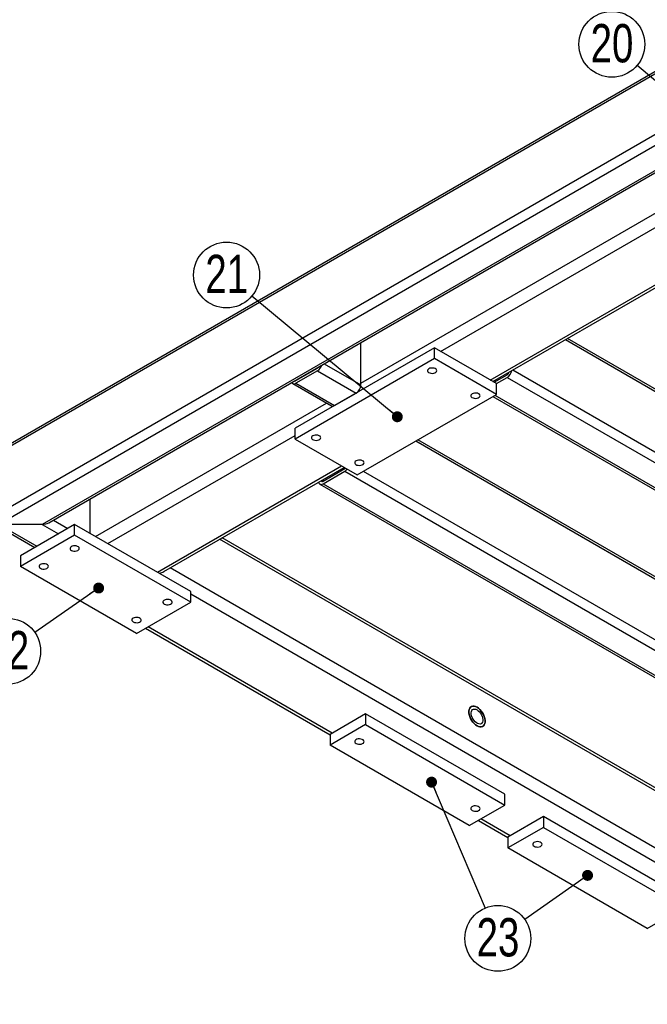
# Model space of a CAD drawing. Header units: millimetres. Extents: x 0 to 841, y 0 to 594.
# Tile 17 of 20: x 582 to 640, y 435 to 525. Entities that reach past the tile are written whole.
import ezdxf

# ---------------------------------------------------------------- set-up
doc = ezdxf.new("R2010")
doc.units = ezdxf.units.MM
doc.layers.add('NOTES', color=6, linetype='Continuous')
doc.layers.add('TRAIT-FORT', color=4, linetype='Continuous', lineweight=25)
doc.styles.add('SLDTEXTSTYLE0', font='TXT', dxfattribs={"width": 0.75})
doc.dimstyles.new('SLDDIMSTYLE2', dxfattribs={"dimtxt": 0.18, "dimasz": 1, "dimexe": 0, "dimexo": 0.0625, "dimgap": 0, "dimtad": 0, "dimtih": 1, "dimtoh": 1, "dimdec": 0, "dimrnd": 1e-09, "dimzin": 0, "dimdsep": 46, "dimtxsty": 'Standard', "dimblk1": 'DOT', "dimblk2": 'DOT', "dimsah": 1, "dimcen": 0.09, "dimadec": 0, "dimazin": 0, "dimtfac": 1, "dimtdec": 0, "dimtofl": 0, "dimtmove": 0, "dimatfit": 3, "dimldrblk": 'DOT', "dimfxl": 1, "dimfrac": 2, "dimtolj": 1, "dimtzin": 0, "dimarcsym": 0})

# ---------------------------------------------------------------- blocks, each defined once
blk = doc.blocks.new('SW_NOTE_39')
at = {"layer": 'NOTES', "color": 0}
blk.add_circle((-2.463, -1.729), 3.009, dxfattribs=at)
at = {"layer": 'NOTES', "color": 0, "insert": (-2.453, 0.122), "char_height": 3.5, "attachment_point": 2, "style": 'SLDTEXTSTYLE0'}
blk.add_mtext('23', dxfattribs=at)
blk = doc.blocks.new('_Dot')
at = {"color": 0, "linetype": 'ByBlock', "lineweight": -2}
blk.add_line((-0.5, 0), (-1, 0), dxfattribs=at)
at = {"color": 0, "linetype": 'ByBlock', "const_width": 0.5}
blk.add_lwpolyline([(-0.25, 0, 1), (0.25, 0, 1)], format="xyb", close=True, dxfattribs=at)
blk = doc.blocks.new('SW_NOTE_40')
at = {"layer": 'NOTES', "color": 0}
blk.add_circle((-2.47, -1.718), 3.009, dxfattribs=at)
at = {"layer": 'NOTES', "color": 0, "insert": (-2.461, 0.133), "char_height": 3.5, "attachment_point": 2, "style": 'SLDTEXTSTYLE0'}
blk.add_mtext('22', dxfattribs=at)
blk = doc.blocks.new('SW_NOTE_41')
at = {"layer": 'NOTES', "color": 0}
blk.add_circle((-2.316, 1.922), 3.009, dxfattribs=at)
at = {"layer": 'NOTES', "color": 0, "insert": (-2.306, 3.772), "char_height": 3.5, "attachment_point": 2, "style": 'SLDTEXTSTYLE0'}
blk.add_mtext('21', dxfattribs=at)
blk = doc.blocks.new('SW_NOTE_42')
at = {"layer": 'NOTES', "color": 0}
blk.add_circle((-2.307, 1.932), 3.009, dxfattribs=at)
at = {"layer": 'NOTES', "color": 0, "insert": (-2.297, 3.783), "char_height": 3.5, "attachment_point": 2, "style": 'SLDTEXTSTYLE0'}
blk.add_mtext('20', dxfattribs=at)

msp = doc.modelspace()

# ---------------------------------------------------------------- linework, layer by layer
at = {"layer": 'TRAIT-FORT', "lineweight": 25}
for p, q in [((670.812, 537.169), (579.595, 484.511)), ((670.812, 537.372), (579.844, 484.858)), ((670.812, 531.617), (579.595, 478.959)), ((670.812, 530.637), (580.444, 478.469)), ((670.812, 528.351), (584.404, 478.469)), ((585.004, 478.612), (670.812, 528.148)), ((613.537, 491.368), (642.881, 508.308)), ((620.82, 494.266), (640.598, 505.684)), ((625.345, 491.654), (648.538, 505.043)), ((625.58, 491.518), (648.773, 504.907)), ((613.537, 491.205), (613.537, 495.084)), ((632.227, 495.356), (696.622, 458.182)), ((696.497, 458.457), (632.403, 495.458)), ((620.254, 494.593), (607.526, 487.245)), ((620.254, 493.613), (620.254, 494.593)), ((625.911, 491.327), (620.254, 494.593)), ((620.254, 493.613), (607.526, 486.265)), ((610.177, 493.144), (613.537, 491.205)), ((625.911, 490.347), (620.254, 493.613)), ((607.597, 491.613), (609.577, 492.756)), ((609.577, 492.511), (607.597, 491.368)), ((609.577, 492.511), (613.112, 490.47)), ((625.699, 491.45), (626.901, 492.144)), ((627.418, 492.58), (696.622, 452.629)), ((607.297, 491.338), (610.832, 489.297)), ((607.561, 491.634), (607.597, 491.613)), ((607.597, 491.368), (611.132, 489.327)), ((625.911, 491.327), (626.901, 491.899)), ((625.911, 490.347), (625.911, 491.327)), ((626.901, 491.899), (696.197, 451.895)), ((611.132, 489.327), (613.112, 490.47)), ((613.183, 483), (625.911, 490.347)), ((625.77, 490.266), (694.217, 450.752)), ((589.283, 477.367), (610.391, 489.552)), ((625.594, 490.164), (693.917, 450.722)), ((607.526, 486.265), (607.526, 487.245)), ((590.414, 476.713), (607.526, 486.592)), ((607.526, 486.265), (613.183, 483)), ((618.558, 486.103), (681.772, 449.61)), ((681.648, 449.884), (618.734, 486.204)), ((594.94, 474.101), (611.769, 483.816)), ((595.527, 474.17), (612.003, 483.681)), ((610.072, 482.428), (612.052, 483.571)), ((610.072, 482.183), (612.052, 483.326)), ((612.052, 483.326), (681.348, 443.322)), ((613.749, 483.326), (681.772, 444.057)), ((609.772, 482.154), (679.068, 442.15)), ((609.953, 482.497), (610.072, 482.428)), ((610.072, 482.183), (679.368, 442.179)), ((588.788, 477.652), (588.788, 480.797)), ((579.844, 478.612), (583.733, 476.367)), ((585.428, 478.857), (586.737, 478.101)), ((584.404, 478.469), (580.444, 478.469)), ((580.444, 478.469), (583.909, 476.468)), ((587.374, 478.469), (582.424, 475.611)), ((584.404, 478.469), (585.889, 477.611)), ((587.374, 477.489), (587.374, 478.469)), ((597.98, 472.346), (587.374, 478.469)), ((587.374, 477.489), (582.424, 474.631)), ((597.98, 471.366), (587.374, 477.489)), ((665.155, 439.854), (600.619, 477.109)), ((665.206, 440.095), (600.854, 477.245)), ((582.424, 475.611), (582.424, 474.631)), ((593.03, 468.508), (582.424, 474.631)), ((665.155, 434.628), (596.093, 474.496)), ((597.98, 471.366), (597.98, 472.346)), ((593.03, 468.508), (597.98, 471.366)), ((662.115, 435.077), (597.98, 472.101)), ((593.857, 468.985), (610.708, 459.258)), ((610.92, 459.406), (594.091, 469.121)), ((613.961, 461.161), (610.708, 459.283)), ((613.961, 461.161), (613.961, 460.181)), ((626.689, 453.813), (613.961, 461.161)), ((613.961, 460.181), (610.708, 458.303)), ((613.961, 460.181), (626.689, 452.833)), ((610.708, 459.283), (610.708, 458.303)), ((623.436, 450.956), (610.708, 458.303)), ((626.689, 452.833), (626.689, 453.813)), ((623.436, 450.956), (626.689, 452.833)), ((627.184, 450.017), (624.497, 451.568)), ((630.224, 451.772), (626.972, 449.894)), ((630.224, 451.772), (630.224, 450.792)), ((642.952, 444.424), (630.224, 451.772)), ((624.263, 451.433), (626.972, 449.869)), ((630.224, 450.792), (626.972, 448.915)), ((630.224, 450.792), (642.952, 443.445)), ((626.972, 449.894), (626.972, 448.915)), ((639.7, 441.567), (626.972, 448.915)), ((639.7, 441.567), (642.952, 443.445))]:
    msp.add_line(p, q, dxfattribs=at)
at = {"layer": 'TRAIT-FORT', "lineweight": 25, "flags": 128}
for points in [[(619.741, 492.684), (619.666, 492.625), (619.624, 492.556), (619.62, 492.483), (619.652, 492.413), (619.72, 492.351), (619.816, 492.303), (619.932, 492.274), (620.058, 492.266), (620.182, 492.279), (620.294, 492.313), (620.384, 492.365), (620.443, 492.43), (620.467, 492.502), (620.452, 492.574), (620.402, 492.641), (620.319, 492.697), (620.212, 492.736), (620.09, 492.755), (619.963, 492.752), (619.843, 492.728), (619.741, 492.684)], [(623.701, 490.398), (623.626, 490.339), (623.584, 490.27), (623.579, 490.197), (623.612, 490.127), (623.68, 490.065), (623.776, 490.017), (623.892, 489.988), (624.018, 489.98), (624.142, 489.993), (624.254, 490.027), (624.344, 490.079), (624.403, 490.144), (624.426, 490.216), (624.412, 490.288), (624.362, 490.355), (624.279, 490.411), (624.172, 490.45), (624.049, 490.469), (623.923, 490.466), (623.803, 490.442), (623.701, 490.398)], [(609.135, 486.561), (609.06, 486.502), (609.018, 486.433), (609.013, 486.36), (609.046, 486.29), (609.113, 486.228), (609.209, 486.18), (609.325, 486.151), (609.451, 486.143), (609.576, 486.156), (609.688, 486.19), (609.777, 486.242), (609.836, 486.307), (609.86, 486.379), (609.846, 486.451), (609.795, 486.518), (609.713, 486.574), (609.605, 486.613), (609.483, 486.631), (609.356, 486.629), (609.237, 486.605), (609.135, 486.561)], [(613.095, 484.275), (613.019, 484.216), (612.978, 484.147), (612.973, 484.074), (613.006, 484.004), (613.073, 483.942), (613.169, 483.894), (613.285, 483.865), (613.411, 483.857), (613.536, 483.87), (613.648, 483.904), (613.737, 483.956), (613.796, 484.021), (613.82, 484.093), (613.806, 484.165), (613.755, 484.232), (613.672, 484.288), (613.565, 484.327), (613.443, 484.346), (613.316, 484.343), (613.197, 484.319), (613.095, 484.275)], [(612.052, 483.571), (612.093, 483.6), (612.113, 483.617)], [(609.658, 482.327), (609.68, 482.26), (609.719, 482.197), (609.772, 482.154), (609.836, 482.13), (609.909, 482.127), (609.989, 482.145), (610.072, 482.183)], [(587.073, 476.091), (587.175, 476.047), (587.295, 476.023), (587.421, 476.02), (587.544, 476.039), (587.651, 476.078), (587.733, 476.134), (587.784, 476.201), (587.798, 476.273), (587.775, 476.345), (587.716, 476.41), (587.626, 476.462), (587.514, 476.496), (587.39, 476.509), (587.264, 476.501), (587.148, 476.472), (587.051, 476.424), (586.984, 476.362), (586.951, 476.292), (586.956, 476.219), (586.998, 476.15), (587.073, 476.091)], [(584.245, 474.458), (584.347, 474.415), (584.466, 474.39), (584.593, 474.388), (584.715, 474.407), (584.822, 474.445), (584.905, 474.501), (584.956, 474.568), (584.97, 474.641), (584.946, 474.712), (584.887, 474.777), (584.798, 474.829), (584.686, 474.863), (584.561, 474.877), (584.435, 474.868), (584.319, 474.839), (584.223, 474.791), (584.156, 474.73), (584.123, 474.659), (584.128, 474.586), (584.169, 474.517), (584.245, 474.458)], [(595.558, 471.192), (595.66, 471.149), (595.78, 471.125), (595.906, 471.122), (596.029, 471.141), (596.136, 471.18), (596.219, 471.235), (596.269, 471.302), (596.284, 471.375), (596.26, 471.447), (596.201, 471.511), (596.111, 471.563), (595.999, 471.597), (595.875, 471.611), (595.749, 471.603), (595.633, 471.574), (595.537, 471.526), (595.469, 471.464), (595.437, 471.393), (595.441, 471.32), (595.483, 471.251), (595.558, 471.192)], [(592.73, 469.559), (592.832, 469.516), (592.951, 469.492), (593.078, 469.489), (593.2, 469.508), (593.308, 469.547), (593.39, 469.602), (593.441, 469.669), (593.455, 469.742), (593.432, 469.814), (593.372, 469.879), (593.283, 469.93), (593.171, 469.965), (593.046, 469.978), (592.92, 469.97), (592.804, 469.941), (592.708, 469.893), (592.641, 469.831), (592.608, 469.76), (592.613, 469.687), (592.655, 469.618), (592.73, 469.559)], [(624.143, 461.774), (624.007, 461.838), (623.875, 461.871), (623.752, 461.871), (623.643, 461.839), (623.551, 461.775), (623.479, 461.682), (623.429, 461.563), (623.404, 461.422), (623.404, 461.264), (623.429, 461.094), (623.479, 460.918), (623.551, 460.742), (623.643, 460.572), (623.752, 460.413), (623.875, 460.272), (624.007, 460.152), (624.143, 460.059), (624.28, 459.995), (624.411, 459.962), (624.534, 459.962), (624.643, 459.994), (624.736, 460.058), (624.808, 460.151), (624.857, 460.27), (624.882, 460.411), (624.882, 460.569), (624.857, 460.739), (624.808, 460.915), (624.736, 461.091), (624.643, 461.261), (624.534, 461.42), (624.411, 461.561), (624.28, 461.68), (624.143, 461.774)], [(624.143, 461.774), (624.28, 461.68), (624.411, 461.561), (624.534, 461.42), (624.643, 461.261), (624.736, 461.091), (624.808, 460.915), (624.857, 460.739), (624.882, 460.569), (624.882, 460.411), (624.857, 460.27), (624.808, 460.151), (624.736, 460.058), (624.643, 459.994), (624.534, 459.962), (624.411, 459.962), (624.28, 459.995), (624.143, 460.059), (624.007, 460.152), (623.875, 460.272), (623.752, 460.413), (623.643, 460.572), (623.551, 460.742), (623.479, 460.918), (623.429, 461.094), (623.404, 461.264), (623.404, 461.422), (623.429, 461.563), (623.479, 461.682), (623.551, 461.775), (623.643, 461.839), (623.752, 461.871), (623.875, 461.871), (624.007, 461.838), (624.143, 461.774)], [(624.143, 461.529), (624.257, 461.449), (624.366, 461.344), (624.464, 461.219), (624.547, 461.08), (624.612, 460.933), (624.654, 460.785), (624.673, 460.644), (624.667, 460.515), (624.636, 460.405), (624.582, 460.319), (624.508, 460.261), (624.417, 460.234), (624.313, 460.238), (624.201, 460.275), (624.086, 460.341), (623.974, 460.434), (623.87, 460.55), (623.778, 460.682), (623.704, 460.826), (623.651, 460.974), (623.62, 461.119), (623.614, 461.255), (623.632, 461.375), (623.675, 461.474), (623.739, 461.546), (623.822, 461.589), (623.92, 461.601), (624.029, 461.58), (624.143, 461.529)], [(613.095, 458.456), (613.197, 458.413), (613.316, 458.389), (613.443, 458.386), (613.565, 458.405), (613.672, 458.444), (613.755, 458.499), (613.806, 458.566), (613.82, 458.639), (613.796, 458.711), (613.737, 458.776), (613.648, 458.827), (613.536, 458.861), (613.411, 458.875), (613.285, 458.867), (613.169, 458.838), (613.073, 458.79), (613.006, 458.728), (612.973, 458.657), (612.978, 458.584), (613.019, 458.515), (613.095, 458.456)], [(623.701, 452.333), (623.803, 452.29), (623.923, 452.266), (624.049, 452.263), (624.172, 452.282), (624.279, 452.321), (624.362, 452.376), (624.412, 452.443), (624.426, 452.516), (624.403, 452.588), (624.344, 452.652), (624.254, 452.704), (624.142, 452.738), (624.018, 452.752), (623.892, 452.744), (623.776, 452.714), (623.68, 452.667), (623.612, 452.605), (623.579, 452.534), (623.584, 452.461), (623.626, 452.392), (623.701, 452.333)], [(629.358, 449.068), (629.46, 449.024), (629.58, 449), (629.706, 448.997), (629.829, 449.016), (629.936, 449.055), (630.018, 449.111), (630.069, 449.178), (630.083, 449.25), (630.06, 449.322), (630.001, 449.387), (629.911, 449.439), (629.799, 449.473), (629.674, 449.486), (629.549, 449.478), (629.432, 449.449), (629.336, 449.401), (629.269, 449.339), (629.236, 449.269), (629.241, 449.196), (629.283, 449.126), (629.358, 449.068)]]:
    msp.add_lwpolyline(points, dxfattribs=at)
at = {"layer": 'TRAIT-FORT', "lineweight": 25}
for centre, radius, start, end in [((609.076, 493.292), 0.928, 302.69615, 343.02902), ((609.359, 493.109), 0.414, 301.66075, 324.24113), ((626.389, 492.688), 0.941, 302.96757, 349.70799), ((626.651, 492.533), 0.463, 302.69263, 342.13476), ((607.432, 491.567), 0.259, 211.45585, 309.70851), ((607.504, 491.75), 0.166, 261.05309, 304.16146), ((612.615, 491.247), 0.922, 302.60548, 357.39452), ((610.957, 489.572), 0.302, 245.69288, 305.61758), ((611.639, 484.006), 0.795, 301.26226, 322.7982), ((609.989, 482.528), 0.13, 213.89723, 309.64764)]:
    msp.add_arc(centre, radius, start, end, dxfattribs=at)
for centre, major_axis, start_param in [((584.404, 478.959), (0.849, 0), 4.712389), ((594.728, 474.632), (1.131, 0), 5.040018), ((594.728, 474.632), (1.131, 0), 5.040018)]:
    msp.add_ellipse(centre, major_axis=major_axis, ratio=0.577382, start_param=start_param, end_param=5.497706, dxfattribs=at)

# ---------------------------------------------------------------- block references
at = {"layer": 'NOTES'}
for name, p in [('SW_NOTE_42', (638.774, 520.395)), ('SW_NOTE_41', (603.573, 499.328)), ('SW_NOTE_40', (583.728, 468.596)), ('SW_NOTE_39', (628.51, 442.379))]:
    msp.add_blockref(name, p, dxfattribs=at)

# ---------------------------------------------------------------- leaders
for points in [[(651.976, 509.338), (638.774, 520.395)], [(616.859, 488.302), (603.573, 499.328)], [(589.565, 472.656), (583.728, 468.596)], [(619.989, 454.924), (624.872, 443.42)], [(634.244, 446.405), (628.51, 442.379)]]:
    msp.add_leader(points, dimstyle='SLDDIMSTYLE2', dxfattribs=at)

doc.saveas('drawing.dxf')
